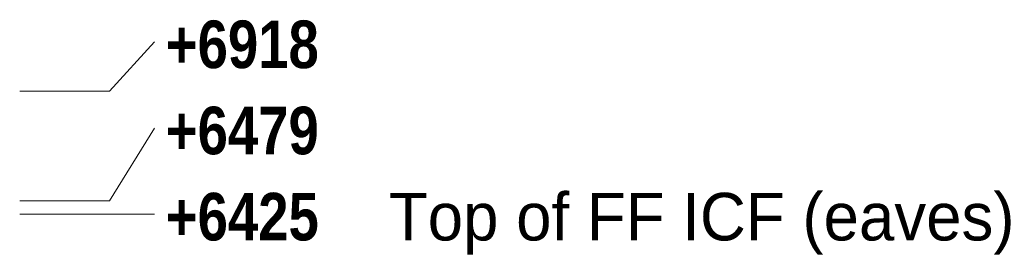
# Model space of a CAD drawing. Header units: millimetres. Extents: x -36393 to 5222, y -9916 to 31439.
# Tile 100 of 100: x 155 to 4098, y 6260 to 7204. Entities that reach past the tile are written whole.
import ezdxf

# ---------------------------------------------------------------- set-up
doc = ezdxf.new("R2010")
doc.units = ezdxf.units.MM
doc.layers.add('LINE-STEEL', color=7, linetype='Continuous')
doc.layers.add('TEXT-STEEL', color=7, linetype='Continuous')
doc.styles.add('OpenSansCondensed-Bold', font='OpenSansCondensed-Bold.ttf')

msp = doc.modelspace()

# ---------------------------------------------------------------- linework, layer by layer
at = {"layer": 'LINE-STEEL', "lineweight": 5}
for p, q in [((515.5, 6918), (695.5, 7115)), ((155.5, 6918), (515.5, 6918)), ((515.5, 6479), (695.5, 6770)), ((155.5, 6479), (515.5, 6479)), ((155.5, 6425), (515.5, 6425)), ((515.5, 6425), (695.5, 6425))]:
    msp.add_line(p, q, dxfattribs=at)

# ---------------------------------------------------------------- texts
at = {"layer": 'TEXT-STEEL', "style": 'OpenSansCondensed-Bold'}
for s, p in [('+6918', (740.5, 7010)), ('+6479', (740.5, 6665)), ('+6425', (740.5, 6320))]:
    msp.add_text(s, height=190.5, dxfattribs=at).set_placement(p)
at = {"layer": 'TEXT-STEEL'}
msp.add_text('Top of FF ICF (eaves)', height=190.5, dxfattribs=at).set_placement((1633.7, 6320))

doc.saveas('drawing.dxf')
